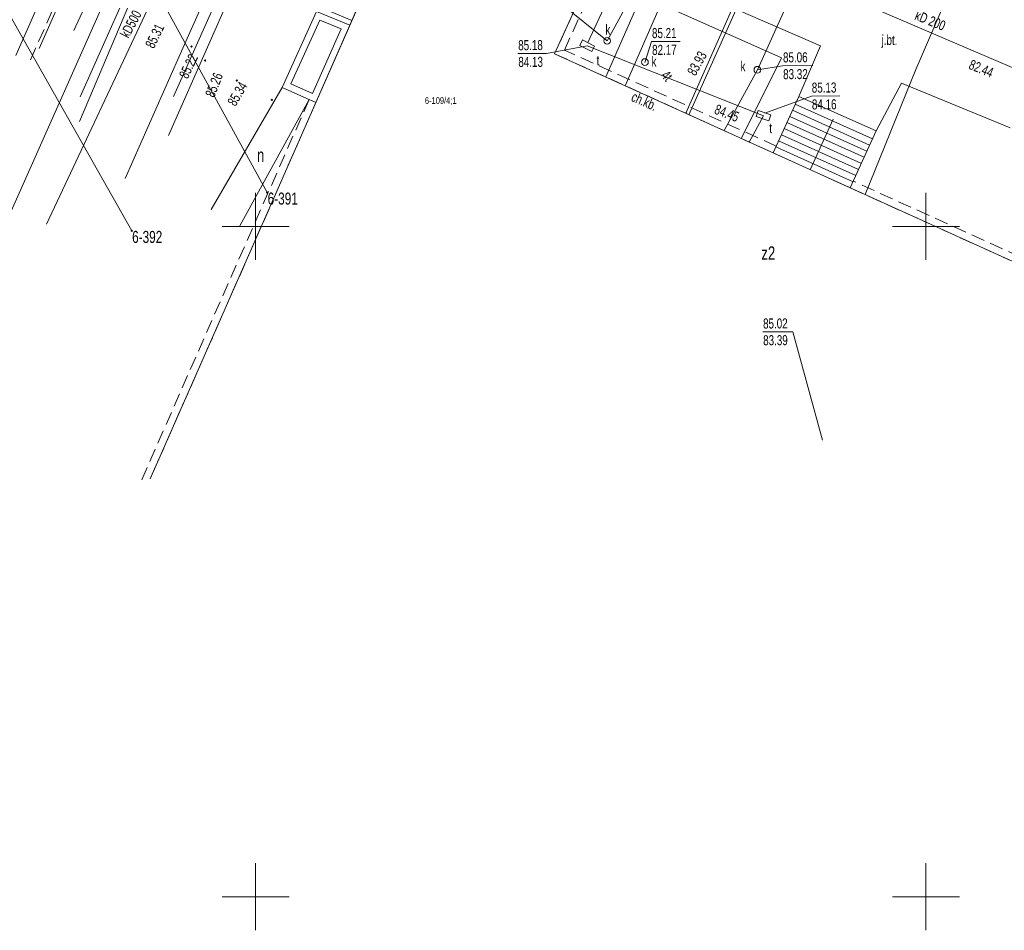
# Model space of a CAD drawing. Header units: metres. Extents: x 7446797 to 7447602, y 5789497 to 5790002.
# Tile 49 of 68: x 7447282 to 7447356, y 5789697 to 5789765. Entities that reach past the tile are written whole.
import ezdxf
from ezdxf.xclip import XClip

# ---------------------------------------------------------------- set-up
doc = ezdxf.new("R2010")
doc.units = ezdxf.units.M
doc.header["$MEASUREMENT"] = 0
doc.header["$XCLIPFRAME"] = 0
doc.linetypes.add('2_KTCR02', pattern=[1.5, 1, -0.5])
doc.layers.add('700-L Mapa 1_500 dwg', color=7, linetype='Continuous')
for name, color, linetype, lineweight in [('ex_02_DXF_MZ_9_Dzialki7', 9, 'Continuous', 18), ('ex_02_DXF_MZ_9_EGBB_E_T_07', 9, 'Continuous', 18), ('ex_02_DXF_MZ_9_EGBB_L_17', 9, 'Continuous', 18), ('ex_02_DXF_MZ_9_EGBE_L_07', 9, 'Continuous', 18), ('ex_02_DXF_MZ_9_EGBE_L_37', 9, 'Continuous', 18), ('ex_02_DXF_MZ_9_EGBE_L_77', 9, 'Continuous', 18), ('ex_02_DXF_MZ_9_K1_EGIB_T_17', 9, 'Continuous', 18), ('ex_02_DXF_MZ_9_KTCR_E_T_17', 9, 'Continuous', 18), ('ex_02_DXF_MZ_9_KTCR_L_17', 9, 'Continuous', 18), ('ex_02_DXF_MZ_9_KTJZ_E_T_07', 9, 'Continuous', 18), ('ex_02_DXF_MZ_9_KTKR_D_L_07', 9, 'Continuous', 18), ('ex_02_DXF_MZ_9_KTKR_L_07', 9, 'Continuous', 18), ('ex_02_DXF_MZ_9_KTOK_L_47', 9, 'Continuous', 18), ('ex_02_DXF_MZ_9_Numery_punktow7', 9, 'Continuous', 18), ('ex_02_DXF_MZ_9_Podzial_sekcyjny_krzyze7', 9, 'Continuous', 18), ('ex_02_DXF_MZ_9_Punkty7', 9, 'Continuous', 18), ('ex_02_DXF_MZ_9_RTPW_T_17', 9, 'Continuous', 18), ('ex_02_DXF_MZ_9_SUPC_D_L_1200', 9, 'Continuous', 18), ('ex_02_DXF_MZ_9_SUPE_D_L_31', 9, 'Continuous', 18), ('ex_02_DXF_MZ_9_SUPE_L_31', 9, 'Continuous', 18), ('ex_02_DXF_MZ_9_SUPG_L_252', 9, 'Continuous', 18), ('ex_02_DXF_MZ_9_SUPK_D_L_434', 9, 'Continuous', 18), ('ex_02_DXF_MZ_9_SUPK_E_T_434', 9, 'Continuous', 18), ('ex_02_DXF_MZ_9_SUPT_D_L_030', 9, 'Continuous', 18), ('ex_02_DXF_MZ_9_SUPT_E_T_030', 9, 'Continuous', 18), ('ex_02_DXF_MZ_9_SUPT_L_030', 9, 'Continuous', 18), ('ex_02_DXF_MZ_9_SUPW_D_L_05', 9, 'Continuous', 18), ('ex_02_DXF_MZ_9_SUTC_T_0200', 9, 'Continuous', 18), ('ex_02_DXF_MZ_9_SUTK_T_034', 9, 'Continuous', 18), ('ex_02_DXF_MZ_9_SUTT_T_030', 9, 'Continuous', 18), ('ex_02_DXF_MZ_9_SUUK_D_T_234', 9, 'Continuous', 18), ('ex_02_DXF_MZ_9_SUUK_E_T_934', 9, 'Continuous', 18), ('ex_02_DXF_MZ_9_SUUT_D_T_130', 9, 'Continuous', 18), ('ex_02_DXF_MZ_9_SUUT_E_T_930', 9, 'Continuous', 18)]:
    doc.layers.add(name, color=color, linetype=linetype, lineweight=lineweight)
doc.styles.add('STYL_AUTOMATYCZNY_1', font='Arial.ttf', dxfattribs={"width": 0.7})

# ---------------------------------------------------------------- blocks, each defined once
blk = doc.blocks.new('Rysunek_1_9', base_point=(7447200, 5789750, -0.867))
at = {"layer": 'ex_02_DXF_MZ_9_Dzialki7', "color": 9, "linetype": 'Continuous', "lineweight": 18}
for p, q in [((7447287.42, 5789777.03, -0.867), (7447300.87, 5789752.53, -0.867)), ((7447278.42, 5789771.44, -0.867), (7447290.76, 5789749.67, -0.867))]:
    blk.add_line(p, q, dxfattribs=at)
at = {"layer": 'ex_02_DXF_MZ_9_EGBB_L_17', "color": 9, "linetype": 'Continuous', "lineweight": 18}
for p, q in [((7447311.977, 5789776.212, -0.867), (7447292.142, 5789731.178, -0.867)), ((7447322.311, 5789762.884, -0.867), (7447325.63, 5789770.198, -0.867)), ((7447360.085, 5789745.748, -0.867), (7447322.311, 5789762.884, -0.867))]:
    blk.add_line(p, q, dxfattribs=at)
at = {"layer": 'ex_02_DXF_MZ_9_EGBE_L_07', "color": 9, "linetype": 'Continuous', "lineweight": 18}
for p, q in [((7447304.54, 5789766.04, -0.867), (7447301.979, 5789760.377, -0.867)), ((7447307.042, 5789765.008, -0.867), (7447304.54, 5789766.04, -0.867)), ((7447302.641, 5789760.628, -0.867), (7447304.796, 5789765.394, -0.867)), ((7447304.796, 5789765.394, -0.867), (7447306.378, 5789764.741, -0.867)), ((7447306.378, 5789764.741, -0.867), (7447304.25, 5789759.909, -0.867)), ((7447304.504, 5789759.247, -0.867), (7447307.042, 5789765.008, -0.867)), ((7447301.979, 5789760.377, -0.867), (7447304.504, 5789759.247, -0.867)), ((7447304.25, 5789759.909, -0.867), (7447302.641, 5789760.628, -0.867))]:
    blk.add_line(p, q, dxfattribs=at)
at = {"layer": 'ex_02_DXF_MZ_9_EGBE_L_37', "color": 9, "linetype": 'Continuous', "lineweight": 18}
for p, q in [((7447307.042, 5789765.008, -0.867), (7447308.353, 5789768.117, -0.867)), ((7447304.54, 5789766.04, -0.867), (7447307.042, 5789765.008, -0.867)), ((7447307.187, 5789765.352, -0.867), (7447304.701, 5789766.401, -0.867)), ((7447340.52, 5789759.7, -0.867), (7447338.61, 5789755.49, -0.867)), ((7447346.29, 5789757.13, -0.867), (7447340.52, 5789759.7, -0.867)), ((7447345.808, 5789756.07, -0.867), (7447340.051, 5789758.667, -0.867)), ((7447346.015, 5789756.525, -0.867), (7447340.258, 5789759.122, -0.867)), ((7447345.602, 5789755.614, -0.867), (7447339.845, 5789758.211, -0.867)), ((7447341.377, 5789754.229, -0.867), (7447343.076, 5789757.994, -0.867)), ((7447345.188, 5789754.704, -0.867), (7447339.431, 5789757.301, -0.867)), ((7447345.395, 5789755.159, -0.867), (7447339.638, 5789757.756, -0.867)), ((7447344.36, 5789752.88, -0.867), (7447346.29, 5789757.13, -0.867)), ((7447344.775, 5789753.793, -0.867), (7447339.018, 5789756.39, -0.867)), ((7447344.982, 5789754.249, -0.867), (7447339.225, 5789756.845, -0.867)), ((7447344.568, 5789753.338, -0.867), (7447338.812, 5789755.935, -0.867)), ((7447338.61, 5789755.49, -0.867), (7447344.36, 5789752.88, -0.867)), ((7447344.361, 5789752.883, -0.867), (7447343.126, 5789753.44, -0.867))]:
    blk.add_line(p, q, dxfattribs=at)
at = {"layer": 'ex_02_DXF_MZ_9_EGBE_L_77', "color": 9, "linetype": 'Continuous', "lineweight": 18}
for p, q in [((7447301.979, 5789760.377, -0.867), (7447296.69, 5789751.27, -0.867)), ((7447303.999, 5789759.469, -0.867), (7447301.979, 5789760.377, -0.867)), ((7447298.83, 5789750.04, -0.867), (7447303.999, 5789759.469, -0.867))]:
    blk.add_line(p, q, dxfattribs=at)
at = {"layer": 'ex_02_DXF_MZ_9_KTCR_L_17', "color": 9, "linetype": '2_KTCR02', "lineweight": 18}
for p, q in [((7447289.71, 5789777.04, -0.867), (7447283.11, 5789762.19, -0.867)), ((7447323.04, 5789763.16, -0.867), (7447326.36, 5789770.48, -0.867)), ((7447325.63, 5789770.198, -0.867), (7447322.311, 5789762.884, -0.867)), ((7447338.84, 5789755.99, -0.867), (7447323.04, 5789763.16, -0.867)), ((7447322.311, 5789762.884, -0.867), (7447338.61, 5789755.49, -0.867)), ((7447304, 5789759.47, -0.867), (7447291.42, 5789730.9, -0.867)), ((7447304.504, 5789759.247, -0.867), (7447304, 5789759.47, -0.867)), ((7447292.142, 5789731.178, -0.867), (7447304.504, 5789759.247, -0.867)), ((7447338.61, 5789755.49, -0.867), (7447338.84, 5789755.99, -0.867)), ((7447344.59, 5789753.38, -0.867), (7447344.36, 5789752.88, -0.867)), ((7447344.36, 5789752.88, -0.867), (7447360.085, 5789745.748, -0.867)), ((7447359.81, 5789746.48, -0.867), (7447344.59, 5789753.38, -0.867))]:
    blk.add_line(p, q, dxfattribs=at)
at = {"layer": 'ex_02_DXF_MZ_9_KTKR_D_L_07', "color": 9, "linetype": 'Continuous', "lineweight": 18}
for p, q in [((7447303.425, 5789779.152, -0.867), (7447296.514, 5789763.602, -0.867)), ((7447333.758, 5789767.116, -0.867), (7447342.149, 5789763.485, -0.867)), ((7447296.514, 5789763.602, -0.867), (7447293.5, 5789756.79, -0.867)), ((7447342.149, 5789763.485, -0.867), (7447340.52, 5789759.7, -0.867)), ((7447296.69, 5789751.27, -0.867), (7447301.979, 5789760.377, -0.867)), ((7447346.29, 5789757.13, -0.867), (7447348.184, 5789760.692, -0.867)), ((7447348.184, 5789760.692, -0.867), (7447356.283, 5789757.36, -0.867))]:
    blk.add_line(p, q, dxfattribs=at)
at = {"layer": 'ex_02_DXF_MZ_9_KTKR_L_07', "color": 9, "linetype": 'Continuous', "lineweight": 18}
blk.add_line((7447282.11, 5789762.76, -0.867), (7447288.61, 5789777.43, -0.867), dxfattribs=at)
at = {"layer": 'ex_02_DXF_MZ_9_KTOK_L_47', "color": 9, "linetype": 'Continuous', "lineweight": 18}
blk.add_line((7447286.92, 5789759.68, -0.867), (7447289.965, 5789766.534, -0.867), dxfattribs=at)
at = {"layer": 'ex_02_DXF_MZ_9_Podzial_sekcyjny_krzyze7', "color": 9, "linetype": 'Continuous', "lineweight": 18}
for p, q in [((7447300, 5789747.5, -0.867), (7447300, 5789752.5, -0.867)), ((7447350, 5789747.5, -0.867), (7447350, 5789752.5, -0.867)), ((7447297.5, 5789750, -0.867), (7447302.5, 5789750, -0.867)), ((7447347.5, 5789750, -0.867), (7447352.5, 5789750, -0.867)), ((7447300, 5789697.5, -0.867), (7447300, 5789702.5, -0.867)), ((7447350, 5789697.5, -0.867), (7447350, 5789702.5, -0.867)), ((7447297.5, 5789700, -0.867), (7447302.5, 5789700, -0.867)), ((7447347.5, 5789700, -0.867), (7447352.5, 5789700, -0.867))]:
    blk.add_line(p, q, dxfattribs=at)
at = {"layer": 'ex_02_DXF_MZ_9_Punkty7', "color": 9, "linetype": 'Continuous', "lineweight": 18}
for centre in [(7447300.87, 5789752.53, -0.867), (7447290.76, 5789749.67, -0.867)]:
    blk.add_circle(centre, 0.045, dxfattribs=at)
at = {"layer": 'ex_02_DXF_MZ_9_RTPW_T_17', "color": 9, "linetype": 'Continuous', "lineweight": 18}
for centre in [(7447295.226, 5789763.429, -0.867), (7447296.23, 5789762.378, -0.867), (7447298.606, 5789760.88, -0.867), (7447301.209, 5789759.446, -0.867)]:
    blk.add_circle(centre, 0.045, dxfattribs=at)
at = {"layer": 'ex_02_DXF_MZ_9_SUPC_D_L_1200', "color": 9, "linetype": 'Continuous', "lineweight": 18}
for p, q in [((7447332.102, 5789758.442, -0.867), (7447345.78, 5789789.494, -0.867)), ((7447327.574, 5789760.496, -0.867), (7447340.084, 5789789.134, -0.867)), ((7447333.026, 5789776.765, -0.867), (7447326.121, 5789761.155, -0.867)), ((7447336.054, 5789766.637, -0.867), (7447332.331, 5789758.338, -0.867)), ((7447332.139, 5789758.525, -0.867), (7447332.102, 5789758.442, -0.867))]:
    blk.add_line(p, q, dxfattribs=at)
at = {"layer": 'ex_02_DXF_MZ_9_SUPE_D_L_31', "color": 9, "linetype": 'Continuous', "lineweight": 18}
for p, q in [((7447294.271, 5789762.636, -0.867), (7447298.367, 5789771.806, -0.867)), ((7447293.882, 5789759.683, -0.867), (7447297.662, 5789768.141, -0.867)), ((7447331.129, 5789766.176, -0.867), (7447339.235, 5789762.583, -0.867)), ((7447290.274, 5789753.577, -0.867), (7447294.271, 5789762.636, -0.867)), ((7447339.235, 5789762.583, -0.867), (7447336.237, 5789756.581, -0.867))]:
    blk.add_line(p, q, dxfattribs=at)
at = {"layer": 'ex_02_DXF_MZ_9_SUPE_L_31', "color": 9, "linetype": 'Continuous', "lineweight": 18}
blk.add_line((7447283.86, 5789763.27, -0.867), (7447289.98, 5789777.05, -0.867), dxfattribs=at)
at = {"layer": 'ex_02_DXF_MZ_9_SUPG_L_252', "color": 9, "linetype": 'Continuous', "lineweight": 18}
blk.add_line((7447281.56, 5789750.7, -0.867), (7447297.3, 5789786.13, -0.867), dxfattribs=at)
at = {"layer": 'ex_02_DXF_MZ_9_SUPK_D_L_434', "color": 9, "linetype": 'Continuous', "lineweight": 18}
for p, q in [((7447343.271, 5789774.582, -0.867), (7447337.431, 5789761.69, -0.867)), ((7447294.281, 5789771.197, -0.867), (7447284.408, 5789750.166, -0.867)), ((7447328.792, 5789768.58, -0.867), (7447326.225, 5789763.841, -0.867)), ((7447341.806, 5789768.131, -0.867), (7447358.949, 5789760.781, -0.867)), ((7447337.431, 5789761.69, -0.867), (7447334.95, 5789757.15, -0.867))]:
    blk.add_line(p, q, dxfattribs=at)
at = {"layer": 'ex_02_DXF_MZ_9_SUPT_D_L_030', "color": 9, "linetype": 'Continuous', "lineweight": 18}
for p, q in [((7447333.012, 5789781.421, -0.867), (7447324.786, 5789763.731, -0.867)), ((7447286.864, 5789757.834, -0.867), (7447290.543, 5789766.5, -0.867)), ((7447324.737, 5789763.481, -0.867), (7447337.895, 5789758.263, -0.867)), ((7447337.895, 5789758.263, -0.867), (7447336.825, 5789756.299, -0.867))]:
    blk.add_line(p, q, dxfattribs=at)
at = {"layer": 'ex_02_DXF_MZ_9_SUPT_L_030', "color": 9, "linetype": 'Continuous', "lineweight": 18}
blk.add_line((7447295.26, 5789783.77, -0.867), (7447286.44, 5789764.62, -0.867), dxfattribs=at)
at = {"layer": 'ex_02_DXF_MZ_9_SUPW_D_L_05', "color": 9, "linetype": 'Continuous', "lineweight": 18}
for p, q in [((7447355.421, 5789776.088, -0.867), (7447349.262, 5789761.703, -0.867)), ((7447349.262, 5789761.703, -0.867), (7447345.465, 5789752.38, -0.867))]:
    blk.add_line(p, q, dxfattribs=at)
at = {"layer": 'ex_02_DXF_MZ_9_SUTK_T_034', "color": 9, "linetype": 'Continuous', "lineweight": 18}
for p, q in [((7447326.225, 5789763.841, -0.867), (7447322.775, 5789766.627, -0.867)), ((7447329.046, 5789762.231, -0.867), (7447329.545, 5789763.795, -0.867)), ((7447329.545, 5789763.795, -0.867), (7447331.663, 5789763.809, -0.867)), ((7447337.431, 5789761.69, -0.867), (7447339.319, 5789761.983, -0.867)), ((7447339.319, 5789761.983, -0.867), (7447341.572, 5789761.999, -0.867)), ((7447337.831, 5789742.134, -0.867), (7447340.083, 5789742.15, -0.867)), ((7447342.28, 5789734.058, -0.867), (7447340.083, 5789742.15, -0.867))]:
    blk.add_line(p, q, dxfattribs=at)
at = {"layer": 'ex_02_DXF_MZ_9_SUTT_T_030', "color": 9, "linetype": 'Continuous', "lineweight": 18}
for p, q in [((7447324.737, 5789763.481, -0.867), (7447321.711, 5789762.909, -0.867)), ((7447319.567, 5789762.894, -0.867), (7447321.711, 5789762.909, -0.867)), ((7447337.994, 5789758.463, -0.867), (7447341.465, 5789759.728, -0.867)), ((7447341.465, 5789759.728, -0.867), (7447343.582, 5789759.743, -0.867))]:
    blk.add_line(p, q, dxfattribs=at)
at = {"layer": 'ex_02_DXF_MZ_9_SUUK_D_T_234', "color": 9, "linetype": 'Continuous', "lineweight": 18}
for centre in [(7447326.225, 5789763.841, -0.867), (7447329.046, 5789762.261, -0.867), (7447337.431, 5789761.69, -0.867)]:
    blk.add_circle(centre, 0.25, dxfattribs=at)
at = {"layer": 'ex_02_DXF_MZ_9_SUUT_D_T_130', "color": 9, "linetype": 'Continuous', "lineweight": 18}
for p, q in [((7447324.4, 5789763.917, -0.867), (7447324.186, 5789763.502, -0.867)), ((7447325.289, 5789763.459, -0.867), (7447324.4, 5789763.917, -0.867)), ((7447324.186, 5789763.502, -0.867), (7447325.075, 5789763.044, -0.867)), ((7447325.075, 5789763.044, -0.867), (7447325.289, 5789763.459, -0.867)), ((7447337.498, 5789758.646, -0.867), (7447337.346, 5789758.205, -0.867)), ((7447338.444, 5789758.32, -0.867), (7447337.498, 5789758.646, -0.867)), ((7447337.346, 5789758.205, -0.867), (7447338.292, 5789757.879, -0.867)), ((7447338.292, 5789757.879, -0.867), (7447338.444, 5789758.32, -0.867))]:
    blk.add_line(p, q, dxfattribs=at)
at = {"layer": 'ex_02_DXF_MZ_9_EGBB_E_T_07', "color": 9, "linetype": 'Continuous', "lineweight": 18, "insert": (7447337.73, 5789748.013, -0.867), "char_height": 1, "attachment_point": 4, "style": 'STYL_AUTOMATYCZNY_1'}
blk.add_mtext('\\A1;{\\pql;\\fArial|b0|i0|c238|p0;\\W0.700000;z2}', dxfattribs=at)
at = {"layer": 'ex_02_DXF_MZ_9_EGBE_L_77', "color": 9, "linetype": 'Continuous', "lineweight": 18, "insert": (7447300.107, 5789755.318, -0.867), "char_height": 1, "attachment_point": 4, "style": 'STYL_AUTOMATYCZNY_1'}
blk.add_mtext('\\A1;{\\pql;\\fArial|b0|i0|c238|p0;\\W0.700000;n}', dxfattribs=at)
at = {"layer": 'ex_02_DXF_MZ_9_K1_EGIB_T_17', "color": 9, "linetype": 'Continuous', "lineweight": 18, "insert": (7447312.631, 5789759.347, -0.867), "char_height": 0.5, "attachment_point": 4, "style": 'STYL_AUTOMATYCZNY_1'}
blk.add_mtext('\\A1;{\\pql;\\fArial|b0|i0|c238|p0;\\W0.700000;6-109/4;1}', dxfattribs=at)
at = {"layer": 'ex_02_DXF_MZ_9_KTCR_E_T_17', "color": 9, "linetype": 'Continuous', "lineweight": 18, "insert": (7447328.106, 5789759.73, -0.867), "char_height": 0.75, "attachment_point": 4, "rotation": 336.00322, "style": 'STYL_AUTOMATYCZNY_1'}
blk.add_mtext('\\A1;{\\pql;\\fArial|b0|i0|c238|p0;\\W0.700000;ch.kb.}', dxfattribs=at)
at = {"layer": 'ex_02_DXF_MZ_9_KTJZ_E_T_07', "color": 9, "linetype": 'Continuous', "lineweight": 18, "insert": (7447346.697, 5789763.807, -0.867), "char_height": 0.75, "attachment_point": 4, "rotation": 359.18414, "style": 'STYL_AUTOMATYCZNY_1'}
blk.add_mtext('\\A1;{\\pql;\\fArial|b0|i0|c238|p0;\\W0.700000;j.bt.}', dxfattribs=at)
at = {"layer": 'ex_02_DXF_MZ_9_Numery_punktow7', "color": 9, "linetype": 'Continuous', "lineweight": 18, "char_height": 0.9, "attachment_point": 1, "style": 'STYL_AUTOMATYCZNY_1'}
for s, insert in [('\\A1;{\\pql;\\fArial|b0|i0|c238|p0;\\W0.700000;6-391}', (7447300.903, 5789752.53, -0.867)), ('\\A1;{\\pql;\\fArial|b0|i0|c238|p0;\\W0.700000;6-392}', (7447290.793, 5789749.67, -0.867))]:
    blk.add_mtext(s, dxfattribs=dict(at, insert=insert))
at = {"layer": 'ex_02_DXF_MZ_9_RTPW_T_17', "color": 9, "linetype": 'Continuous', "lineweight": 18, "char_height": 0.75, "style": 'STYL_AUTOMATYCZNY_1'}
for s, insert, attachment_point, rotation in [('\\A1;{\\pql;\\fArial|b0|i0|c238|p0;\\W0.700000;85.31}', (7447292.417, 5789763.216, -0.867), 7, 63.83811), ('\\A1;{\\pql;\\fArial|b0|i0|c238|p0;\\W0.700000;85.22}', (7447294.262, 5789761.284, -0.867), 1, 64.58213), ('\\A1;{\\pql;\\fArial|b0|i0|c238|p0;\\W0.700000;85.26}', (7447296.568, 5789759.705, -0.867), 4, 68.33519), ('\\A1;{\\pql;\\fArial|b0|i0|c238|p0;\\W0.700000;85.34}', (7447298.515, 5789758.903, -0.867), 7, 59.6677)]:
    blk.add_mtext(s, dxfattribs=dict(at, insert=insert, attachment_point=attachment_point, rotation=rotation))
at = {"layer": 'ex_02_DXF_MZ_9_SUPK_E_T_434', "color": 9, "linetype": 'Continuous', "lineweight": 18, "char_height": 0.75, "style": 'STYL_AUTOMATYCZNY_1'}
for s, insert, attachment_point, rotation in [('\\A1;{\\pql;\\fArial|b0|i0|c238|p0;\\W0.700000;kD500}', (7447290.535, 5789763.984, -0.867), 7, 61.79271), ('\\A1;{\\pql;\\fArial|b0|i0|c238|p0;\\W0.700000;kD 200}', (7447349.254, 5789765.799, -0.867), 4, 337.78276)]:
    blk.add_mtext(s, dxfattribs=dict(at, insert=insert, attachment_point=attachment_point, rotation=rotation))
at = {"layer": 'ex_02_DXF_MZ_9_SUPT_E_T_030', "color": 9, "linetype": 'Continuous', "lineweight": 18, "insert": (7447330.757, 5789761.716, -0.867), "char_height": 0.75, "attachment_point": 1, "rotation": 312.91259, "style": 'STYL_AUTOMATYCZNY_1'}
blk.add_mtext('\\A1;{\\pql;\\fArial|b0|i0|c238|p0;\\W0.700000;4t}', dxfattribs=at)
at = {"layer": 'ex_02_DXF_MZ_9_SUTC_T_0200', "color": 9, "linetype": 'Continuous', "lineweight": 18, "insert": (7447332.488, 5789761.362, -0.867), "char_height": 0.75, "attachment_point": 4, "rotation": 61.07601, "style": 'STYL_AUTOMATYCZNY_1'}
blk.add_mtext('\\A1;{\\pql;\\fArial|b0|i0|c238|p0;\\W0.700000;83.93}', dxfattribs=at)
at = {"layer": 'ex_02_DXF_MZ_9_SUTK_T_034', "color": 9, "linetype": 'Continuous', "lineweight": 18, "char_height": 0.75, "style": 'STYL_AUTOMATYCZNY_1'}
for s, insert, attachment_point, rotation in [('\\A1;{\\pql;\\fArial|b0|i0|c238|p0;\\W0.700000;85.21}', (7447329.568, 5789764.795, -0.867), 1, 0.40305), ('\\A1;{\\pql;\\fArial|b0|i0|c238|p0;\\W0.700000;82.17}', (7447329.577, 5789763.545, -0.867), 1, 0.40305), ('\\A1;{\\pql;\\fArial|b0|i0|c238|p0;\\W0.700000;85.06}', (7447339.342, 5789762.983, -0.867), 1, 0.40305), ('\\A1;{\\pql;\\fArial|b0|i0|c238|p0;\\W0.700000;82.44}', (7447353.283, 5789762.124, -0.867), 4, 337.65276), ('\\A1;{\\pql;\\fArial|b0|i0|c238|p0;\\W0.700000;83.32}', (7447339.351, 5789761.733, -0.867), 1, 0.40305), ('\\A1;{\\pql;\\fArial|b0|i0|c238|p0;\\W0.700000;85.02}', (7447337.853, 5789743.134, -0.867), 1, 0.40305), ('\\A1;{\\pql;\\fArial|b0|i0|c238|p0;\\W0.700000;83.39}', (7447337.862, 5789741.884, -0.867), 1, 0.40305)]:
    blk.add_mtext(s, dxfattribs=dict(at, insert=insert, attachment_point=attachment_point, rotation=rotation))
at = {"layer": 'ex_02_DXF_MZ_9_SUTT_T_030', "color": 9, "linetype": 'Continuous', "lineweight": 18, "char_height": 0.75, "style": 'STYL_AUTOMATYCZNY_1'}
for s, insert, attachment_point, rotation in [('\\A1;{\\pql;\\fArial|b0|i0|c238|p0;\\W0.700000;85.18}', (7447319.59, 5789763.894, -0.867), 1, 0.40305), ('\\A1;{\\pql;\\fArial|b0|i0|c238|p0;\\W0.700000;84.13}', (7447319.599, 5789762.644, -0.867), 1, 0.40305), ('\\A1;{\\pql;\\fArial|b0|i0|c238|p0;\\W0.700000;85.13}', (7447341.488, 5789760.728, -0.867), 1, 0.40305), ('\\A1;{\\pql;\\fArial|b0|i0|c238|p0;\\W0.700000;84.16}', (7447341.497, 5789759.478, -0.867), 1, 0.40305), ('\\A1;{\\pql;\\fArial|b0|i0|c238|p0;\\W0.700000;84.45}', (7447334.16, 5789758.425, -0.867), 7, 338.95278)]:
    blk.add_mtext(s, dxfattribs=dict(at, insert=insert, attachment_point=attachment_point, rotation=rotation))
at = {"layer": 'ex_02_DXF_MZ_9_SUUK_E_T_934', "color": 9, "linetype": 'Continuous', "lineweight": 18, "char_height": 0.75, "style": 'STYL_AUTOMATYCZNY_1'}
for insert, attachment_point in [((7447326.099, 5789764.303, -0.867), 7), ((7447329.538, 5789761.931, -0.867), 7), ((7447336.177, 5789761.945, -0.867), 4)]:
    blk.add_mtext('\\A1;{\\pql;\\fArial|b0|i0|c238|p0;\\W0.700000;k}', dxfattribs=dict(at, insert=insert, attachment_point=attachment_point))
at = {"layer": 'ex_02_DXF_MZ_9_SUUT_E_T_930', "color": 9, "linetype": 'Continuous', "lineweight": 18, "char_height": 0.75, "attachment_point": 1, "style": 'STYL_AUTOMATYCZNY_1'}
for insert in [(7447325.439, 5789762.765, -0.867), (7447338.325, 5789757.71, -0.867)]:
    blk.add_mtext('\\A1;{\\pql;\\fArial|b0|i0|c238|p0;\\W0.700000;t}', dxfattribs=dict(at, insert=insert))

msp = doc.modelspace()

# ---------------------------------------------------------------- block references
at = {"layer": '700-L Mapa 1_500 dwg', "color": 52, "linetype": 'Continuous', "lineweight": 25}
ref = msp.add_blockref('Rysunek_1_9', (7447200, 5789750, -0.867), dxfattribs=at)
XClip(ref).set_block_clipping_path([(7446797.4999703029, 5789497.4999993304), (7447602.4999703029, 5790002.4999993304)])

doc.saveas('drawing.dxf')
